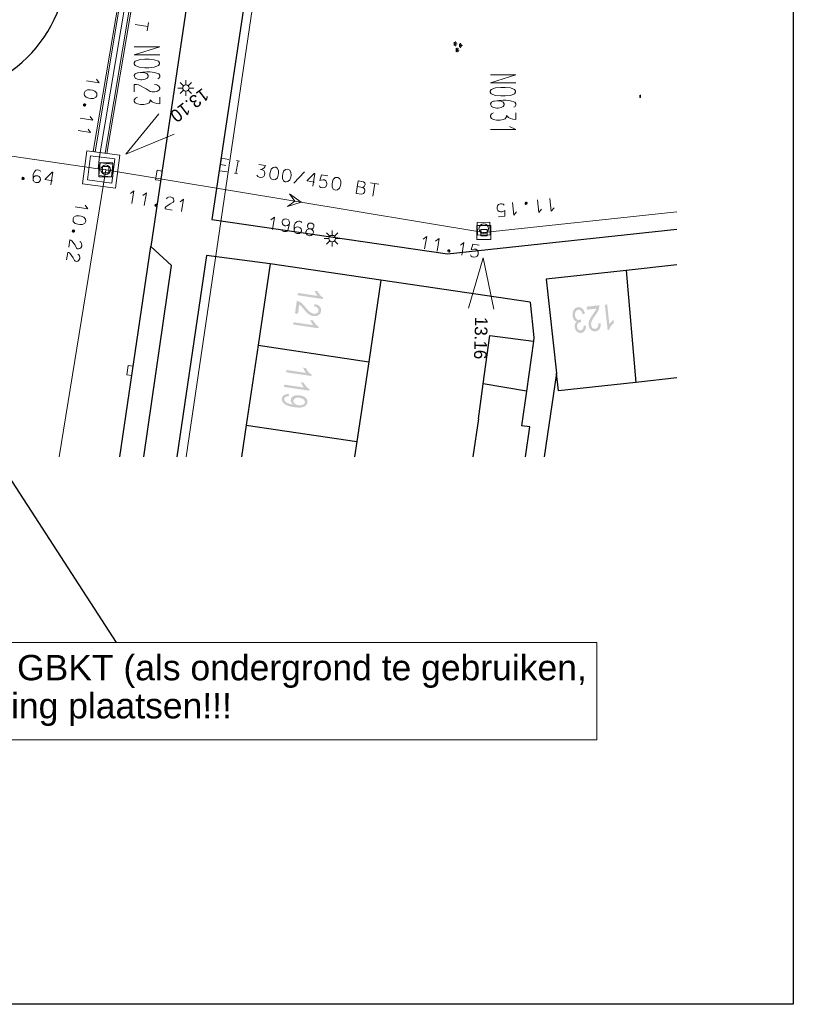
# Model space of a CAD drawing. Header units: metres. Extents: x 134035 to 140154, y 395174 to 396296.
# Tile 15 of 24: x 140093 to 140154, y 396025 to 396102. Entities that reach past the tile are written whole.
import ezdxf
from ezdxf.enums import TextEntityAlignment as Align

# ---------------------------------------------------------------- set-up
doc = ezdxf.new("R2010")
doc.units = ezdxf.units.M
doc.header["$MEASUREMENT"] = 0
doc.layers.add('Br-elem-constructie lijnen', color=7, linetype='Continuous', lineweight=0)
doc.layers.add('Br-text-commentaarteksten', color=7, linetype='Continuous', lineweight=0)
doc.styles.add('1.5mm', font='Arial.ttf', dxfattribs={"height": 0.0015})
doc.styles.get("Standard").update_dxf_attribs({"font": 'txt.shx'})
doc.styles.add('Style-Arial', font='Arial.ttf')
doc.styles.add('Style-ENGINEERING', font='ENGINEERING.shx')
doc.dimstyles.get("Standard").update_dxf_attribs({"dimtxt": 180, "dimasz": 180, "dimexe": 180, "dimexo": 62.5, "dimgap": 90, "dimtad": 0, "dimtih": 1, "dimtoh": 1, "dimdec": 4, "dimzin": 1, "dimdsep": 46, "dimtxsty": 'Standard', "dimcen": 0.09, "dimadec": 0, "dimazin": 0, "dimtfac": 1, "dimtdec": 4, "dimtofl": 0, "dimtmove": 1, "dimatfit": 3, "dimfxl": 1, "dimtolj": 1, "dimtzin": 1, "dimarcsym": 0})

# ---------------------------------------------------------------- blocks, each defined once
blk = doc.blocks.new('*U35')
at = {"color": 252, "linetype": 'Continuous', "lineweight": 13}
blk.add_line((140141.938, 396096.237), (140141.988, 396096.204), dxfattribs=at)
at = {"color": 252, "linetype": 'Continuous', "lineweight": 13, "flags": 128}
blk.add_lwpolyline([(140141.988, 396096.229), (140141.988, 396096.213), (140141.979, 396096.204), (140141.947, 396096.204), (140141.938, 396096.213), (140141.938, 396096.229), (140141.947, 396096.237), (140141.979, 396096.237), (140141.988, 396096.229)], dxfattribs=at)
blk = doc.blocks.new('*U36')
at = {"color": 252, "linetype": 'Continuous', "lineweight": 13}
blk.add_line((140141.938, 396096.14), (140141.988, 396096.108), dxfattribs=at)
at = {"color": 252, "linetype": 'Continuous', "lineweight": 13, "flags": 128}
blk.add_lwpolyline([(140141.988, 396096.132), (140141.988, 396096.116), (140141.979, 396096.108), (140141.947, 396096.108), (140141.938, 396096.116), (140141.938, 396096.132), (140141.947, 396096.14), (140141.979, 396096.14), (140141.988, 396096.132)], dxfattribs=at)
blk = doc.blocks.new('*U50')
at = {"color": 252, "linetype": 'Continuous', "lineweight": 13}
for p, q in [((140103.183, 396101.682), (140102.196, 396101.848)), ((140103.237, 396102.008), (140103.126, 396101.348))]:
    blk.add_line(p, q, dxfattribs=at)
blk = doc.blocks.new('*U51')
at = {"color": 252, "linetype": 'Continuous', "lineweight": 13}
blk.add_line((140109.324, 396090.756), (140108.912, 396090.825), dxfattribs=at)
at = {"color": 252, "linetype": 'Continuous', "lineweight": 13, "flags": 128}
blk.add_lwpolyline([(140109.57, 396091.226), (140108.995, 396091.322), (140108.831, 396090.335), (140109.445, 396090.233)], dxfattribs=at)
blk = doc.blocks.new('*U52')
at = {"color": 252, "linetype": 'Continuous', "lineweight": 13}
for p, q in [((140110.3, 396091.105), (140110.136, 396090.119)), ((140110.175, 396091.126), (140110.424, 396091.085)), ((140110.012, 396090.139), (140110.26, 396090.098))]:
    blk.add_line(p, q, dxfattribs=at)
blk = doc.blocks.new('*U53')
at = {"color": 252, "linetype": 'Continuous', "lineweight": 13}
blk.add_line((140111.931, 396090.834), (140112.467, 396090.745), dxfattribs=at)
at = {"color": 252, "linetype": 'Continuous', "lineweight": 13, "flags": 128}
blk.add_lwpolyline([(140112.467, 396090.745), (140112.409, 396090.635), (140112.348, 396090.558), (140112.256, 396090.485), (140112.072, 396090.436), (140112.197, 396090.415), (140112.321, 396090.347), (140112.384, 396090.248), (140112.404, 396090.125), (140112.382, 396089.993), (140112.324, 396089.883), (140112.216, 396089.813), (140112.093, 396089.794), (140111.969, 396089.814), (140111.853, 396089.882), (140111.788, 396089.972)], dxfattribs=at)
blk = doc.blocks.new('*U54')
at = {"color": 252, "linetype": 'Continuous', "lineweight": 13, "flags": 128}
for points in [[(140116.75, 396089.572), (140116.966, 396089.624), (140117.099, 396089.609), (140117.207, 396089.536), (140117.278, 396089.436), (140117.298, 396089.313), (140117.286, 396089.243), (140117.277, 396089.189), (140117.217, 396089.071), (140117.118, 396089), (140116.948, 396088.988), (140116.825, 396089.016), (140116.745, 396089.062), (140116.681, 396089.16)], [(140117.361, 396089.933), (140116.863, 396090.016), (140116.75, 396089.572)]]:
    blk.add_lwpolyline(points, dxfattribs=at)
blk = doc.blocks.new('*U55')
at = {"color": 252, "linetype": 'Continuous', "lineweight": 13}
for p, q in [((140119.761, 396089.535), (140120.172, 396089.466)), ((140119.686, 396089.084), (140120.137, 396089.009))]:
    blk.add_line(p, q, dxfattribs=at)
at = {"color": 252, "linetype": 'Continuous', "lineweight": 13, "flags": 128}
for points in [[(140119.761, 396089.535), (140119.597, 396088.548), (140120.048, 396088.474)], [(140120.172, 396089.466), (140120.284, 396089.368), (140120.302, 396089.237), (140120.296, 396089.199), (140120.236, 396089.081), (140120.137, 396089.009), (140120.247, 396088.903), (140120.273, 396088.771), (140120.252, 396088.647), (140120.185, 396088.531), (140120.048, 396088.474)]]:
    blk.add_lwpolyline(points, dxfattribs=at)
blk = doc.blocks.new('*U56')
at = {"color": 252, "linetype": 'Continuous', "lineweight": 13}
for p, q in [((140120.74, 396089.372), (140121.4, 396089.263)), ((140121.066, 396089.318), (140120.902, 396088.332))]:
    blk.add_line(p, q, dxfattribs=at)
blk = doc.blocks.new('*U76')
at = {"color": 252, "linetype": 'Continuous', "lineweight": 13, "flags": 128}
for points in [[(140102.124, 396096.542), (140102.124, 396097.125), (140102.297, 396097.125), (140102.455, 396097.086), (140103.069, 396096.778), (140103.384, 396096.582)], [(140103.714, 396097.125), (140103.888, 396097.086), (140104.045, 396096.999), (140104.124, 396096.873), (140104.124, 396096.794), (140104.045, 396096.668), (140103.888, 396096.582), (140103.714, 396096.542), (140103.541, 396096.542), (140103.384, 396096.582)]]:
    blk.add_lwpolyline(points, dxfattribs=at)
blk = doc.blocks.new('*U77')
at = {"color": 252, "linetype": 'Continuous', "lineweight": 13}
blk.add_line((140104.124, 396096.133), (140104.124, 396095.589), dxfattribs=at)
at = {"color": 252, "linetype": 'Continuous', "lineweight": 13, "flags": 128}
blk.add_lwpolyline([(140104.124, 396095.589), (140103.888, 396095.629), (140103.714, 396095.676), (140103.541, 396095.755), (140103.384, 396095.928), (140103.384, 396095.802), (140103.289, 396095.668), (140103.116, 396095.589), (140102.88, 396095.55), (140102.612, 396095.55), (140102.376, 396095.589), (140102.203, 396095.684), (140102.124, 396095.802), (140102.124, 396095.928), (140102.218, 396096.054), (140102.376, 396096.133)], dxfattribs=at)
blk = doc.blocks.new('*U79')
at = {"color": 252, "linetype": 'Continuous', "lineweight": 13}
blk.add_line((140132.178, 396094.897), (140132.178, 396094.354), dxfattribs=at)
at = {"color": 252, "linetype": 'Continuous', "lineweight": 13, "flags": 128}
blk.add_lwpolyline([(140132.178, 396094.354), (140131.942, 396094.393), (140131.768, 396094.44), (140131.595, 396094.519), (140131.438, 396094.692), (140131.438, 396094.566), (140131.343, 396094.432), (140131.17, 396094.354), (140130.934, 396094.314), (140130.666, 396094.314), (140130.43, 396094.354), (140130.257, 396094.448), (140130.178, 396094.566), (140130.178, 396094.692), (140130.272, 396094.818), (140130.43, 396094.897)], dxfattribs=at)
blk = doc.blocks.new('*U80')
at = {"color": 252, "linetype": 'Continuous', "lineweight": 13}
for q in [(140130.178, 396093.574), (140131.674, 396093.818)]:
    blk.add_line((140132.178, 396093.574), q, dxfattribs=at)
blk = doc.blocks.new('*U84')
at = {"color": 252, "linetype": 'Continuous', "lineweight": 13}
for q in [(140097.474, 396087.489), (140098.251, 396087.61)]:
    blk.add_line((140098.461, 396087.328), q, dxfattribs=at)
blk = doc.blocks.new('*U85')
at = {"color": 252, "linetype": 'Continuous', "lineweight": 13, "flags": 128}
for points in [[(140097.345, 396085.667), (140097.306, 396085.673), (140097.253, 396085.642), (140097.239, 396085.557), (140097.28, 396085.51), (140097.319, 396085.504), (140097.357, 396085.497), (140097.41, 396085.529), (140097.424, 396085.614), (140097.384, 396085.661), (140097.345, 396085.667)], [(140097.376, 396085.614), (140097.358, 396085.553), (140097.303, 396085.554), (140097.322, 396085.623), (140097.376, 396085.614)]]:
    blk.add_lwpolyline(points, dxfattribs=at)
blk = doc.blocks.new('*U86')
at = {"color": 252, "linetype": 'Continuous', "lineweight": 13, "flags": 128}
for points in [[(140096.956, 396084.302), (140097.049, 396084.878), (140097.135, 396084.864), (140097.206, 396084.812), (140097.46, 396084.46), (140097.584, 396084.24)], [(140097.834, 396084.75), (140097.913, 396084.697), (140097.977, 396084.599), (140097.996, 396084.468), (140097.983, 396084.391), (140097.924, 396084.273), (140097.832, 396084.2), (140097.741, 396084.175), (140097.655, 396084.189), (140097.584, 396084.24)]]:
    blk.add_lwpolyline(points, dxfattribs=at)
blk = doc.blocks.new('*U87')
at = {"color": 252, "linetype": 'Continuous', "lineweight": 13, "flags": 128}
for points in [[(140096.796, 396083.323), (140096.89, 396083.898), (140096.975, 396083.884), (140097.047, 396083.833), (140097.301, 396083.48), (140097.424, 396083.261)], [(140097.675, 396083.771), (140097.754, 396083.718), (140097.818, 396083.62), (140097.836, 396083.489), (140097.824, 396083.411), (140097.765, 396083.293), (140097.673, 396083.22), (140097.581, 396083.195), (140097.496, 396083.209), (140097.424, 396083.261)]]:
    blk.add_lwpolyline(points, dxfattribs=at)
blk = doc.blocks.new('*U88')
at = {"color": 252, "linetype": 'Continuous', "lineweight": 13}
for q in [(140098.359, 396097.413), (140099.137, 396097.53)]:
    blk.add_line((140099.345, 396097.247), q, dxfattribs=at)
blk = doc.blocks.new('*U89')
at = {"color": 252, "linetype": 'Continuous', "lineweight": 13, "flags": 128}
for points in [[(140098.22, 396095.592), (140098.181, 396095.599), (140098.128, 396095.568), (140098.114, 396095.482), (140098.154, 396095.436), (140098.193, 396095.429), (140098.231, 396095.422), (140098.284, 396095.453), (140098.299, 396095.539), (140098.259, 396095.586), (140098.22, 396095.592)], [(140098.251, 396095.539), (140098.233, 396095.478), (140098.177, 396095.48), (140098.197, 396095.548), (140098.251, 396095.539)]]:
    blk.add_lwpolyline(points, dxfattribs=at)
blk = doc.blocks.new('*U90')
at = {"color": 252, "linetype": 'Continuous', "lineweight": 13}
for q in [(140097.865, 396094.478), (140098.643, 396094.595)]:
    blk.add_line((140098.851, 396094.312), q, dxfattribs=at)
blk = doc.blocks.new('*U91')
at = {"color": 252, "linetype": 'Continuous', "lineweight": 13}
for q in [(140097.7, 396093.5), (140098.478, 396093.616)]:
    blk.add_line((140098.686, 396093.334), q, dxfattribs=at)
blk = doc.blocks.new('*U97')
at = {"color": 252, "linetype": 'Continuous', "lineweight": 13}
for q in [(140101.816, 396088.539), (140101.934, 396087.761)]:
    blk.add_line((140102.098, 396088.748), q, dxfattribs=at)
blk = doc.blocks.new('*U98')
at = {"color": 252, "linetype": 'Continuous', "lineweight": 13}
for q in [(140102.795, 396088.377), (140102.913, 396087.599)]:
    blk.add_line((140103.077, 396088.585), q, dxfattribs=at)
blk = doc.blocks.new('*U99')
at = {"color": 252, "linetype": 'Continuous', "lineweight": 13, "flags": 128}
for points in [[(140103.756, 396087.626), (140103.749, 396087.588), (140103.78, 396087.535), (140103.866, 396087.52), (140103.912, 396087.561), (140103.919, 396087.599), (140103.925, 396087.638), (140103.894, 396087.691), (140103.809, 396087.705), (140103.762, 396087.665), (140103.756, 396087.626)], [(140103.809, 396087.658), (140103.87, 396087.639), (140103.868, 396087.584), (140103.8, 396087.603), (140103.809, 396087.658)]]:
    blk.add_lwpolyline(points, dxfattribs=at)
blk = doc.blocks.new('*U100')
at = {"color": 252, "linetype": 'Continuous', "lineweight": 13, "flags": 128}
for points in [[(140105.119, 396087.233), (140104.544, 396087.328), (140104.558, 396087.413), (140104.61, 396087.485), (140104.963, 396087.737), (140105.183, 396087.86)], [(140104.674, 396088.112), (140104.727, 396088.191), (140104.826, 396088.255), (140104.956, 396088.273), (140105.034, 396088.26), (140105.152, 396088.201), (140105.225, 396088.109), (140105.249, 396088.017), (140105.235, 396087.932), (140105.183, 396087.86)]]:
    blk.add_lwpolyline(points, dxfattribs=at)
blk = doc.blocks.new('*U101')
at = {"color": 252, "linetype": 'Continuous', "lineweight": 13}
for q in [(140105.731, 396087.889), (140105.849, 396087.111)]:
    blk.add_line((140106.013, 396088.098), q, dxfattribs=at)
blk = doc.blocks.new('*U102')
at = {"color": 252, "linetype": 'Continuous', "lineweight": 13}
for q in [(140124.877, 396084.949), (140124.995, 396084.171)]:
    blk.add_line((140125.159, 396085.158), q, dxfattribs=at)
blk = doc.blocks.new('*U103')
at = {"color": 252, "linetype": 'Continuous', "lineweight": 13}
for q in [(140125.856, 396084.787), (140125.974, 396084.009)]:
    blk.add_line((140126.138, 396084.995), q, dxfattribs=at)
blk = doc.blocks.new('*U104')
at = {"color": 252, "linetype": 'Continuous', "lineweight": 13, "flags": 128}
for points in [[(140126.817, 396084.036), (140126.81, 396083.998), (140126.841, 396083.945), (140126.927, 396083.93), (140126.973, 396083.971), (140126.98, 396084.009), (140126.986, 396084.048), (140126.955, 396084.101), (140126.87, 396084.115), (140126.823, 396084.075), (140126.817, 396084.036)], [(140126.87, 396084.068), (140126.931, 396084.049), (140126.929, 396083.994), (140126.861, 396084.013), (140126.87, 396084.068)]]:
    blk.add_lwpolyline(points, dxfattribs=at)
blk = doc.blocks.new('*U105')
at = {"color": 252, "linetype": 'Continuous', "lineweight": 13}
for q in [(140127.813, 396084.462), (140127.931, 396083.684)]:
    blk.add_line((140128.095, 396084.67), q, dxfattribs=at)
blk = doc.blocks.new('*U106')
at = {"color": 252, "linetype": 'Continuous', "lineweight": 13, "flags": 128}
for points in [[(140128.673, 396084.111), (140128.889, 396084.163), (140129.022, 396084.149), (140129.13, 396084.076), (140129.201, 396083.976), (140129.221, 396083.853), (140129.209, 396083.783), (140129.2, 396083.729), (140129.14, 396083.611), (140129.041, 396083.54), (140128.871, 396083.528), (140128.748, 396083.556), (140128.668, 396083.601), (140128.605, 396083.7)], [(140129.284, 396084.473), (140128.786, 396084.556), (140128.673, 396084.111)]]:
    blk.add_lwpolyline(points, dxfattribs=at)
blk = doc.blocks.new('*U107')
at = {"color": 252, "linetype": 'Continuous', "lineweight": 13}
for q in [(140112.881, 396086.475), (140112.999, 396085.697)]:
    blk.add_line((140113.163, 396086.684), q, dxfattribs=at)
blk = doc.blocks.new('*U108')
at = {"color": 252, "linetype": 'Continuous', "lineweight": 13, "flags": 128}
for points in [[(140116.024, 396085.746), (140116.142, 396085.686), (140116.213, 396085.587), (140116.232, 396085.456), (140116.225, 396085.417), (140116.166, 396085.299), (140116.066, 396085.228), (140115.935, 396085.21), (140115.897, 396085.216), (140115.842, 396085.225), (140115.74, 396085.282), (140115.669, 396085.382), (140115.65, 396085.513), (140115.657, 396085.551), (140115.716, 396085.669), (140115.816, 396085.74), (140115.947, 396085.759)], [(140115.986, 396085.752), (140116.024, 396085.746), (140116.163, 396085.763), (140116.209, 396085.803), (140116.269, 396085.921), (140116.275, 396085.96), (140116.257, 396086.09), (140116.217, 396086.137), (140116.099, 396086.196), (140116.06, 396086.203), (140116.021, 396086.209), (140115.891, 396086.191), (140115.838, 396086.16), (140115.778, 396086.042), (140115.772, 396086.003), (140115.79, 396085.872), (140115.829, 396085.818), (140115.947, 396085.759), (140115.986, 396085.752)]]:
    blk.add_lwpolyline(points, dxfattribs=at)
blk = doc.blocks.new('*U110')
at = {"color": 252, "linetype": 'Continuous', "lineweight": 13, "flags": 128}
for points in [[(140093.28, 396089.733), (140093.275, 396089.694), (140093.307, 396089.642), (140093.392, 396089.629), (140093.438, 396089.67), (140093.444, 396089.709), (140093.45, 396089.748), (140093.418, 396089.801), (140093.332, 396089.813), (140093.286, 396089.772), (140093.28, 396089.733)], [(140093.333, 396089.765), (140093.394, 396089.748), (140093.394, 396089.693), (140093.325, 396089.711), (140093.333, 396089.765)]]:
    blk.add_lwpolyline(points, dxfattribs=at)
blk = doc.blocks.new('*U122')
at = {"color": 252, "linetype": 'Continuous', "lineweight": 13}
for q in [(140134.869, 396088.14), (140135.191, 396087.422)]:
    blk.add_line((140134.975, 396087.146), q, dxfattribs=at)
blk = doc.blocks.new('*U123')
at = {"color": 252, "linetype": 'Continuous', "lineweight": 13}
for q in [(140133.883, 396088.035), (140134.205, 396087.317)]:
    blk.add_line((140133.989, 396087.04), q, dxfattribs=at)
blk = doc.blocks.new('*U124')
at = {"color": 252, "linetype": 'Continuous', "lineweight": 13, "flags": 128}
for points in [[(140133.078, 396087.782), (140133.074, 396087.821), (140133.03, 396087.864), (140132.944, 396087.855), (140132.91, 396087.804), (140132.914, 396087.765), (140132.918, 396087.725), (140132.962, 396087.683), (140133.048, 396087.692), (140133.082, 396087.743), (140133.078, 396087.782)], [(140133.035, 396087.738), (140132.972, 396087.739), (140132.958, 396087.793), (140133.029, 396087.793), (140133.035, 396087.738)]]:
    blk.add_lwpolyline(points, dxfattribs=at)
blk = doc.blocks.new('*U125')
at = {"color": 252, "linetype": 'Continuous', "lineweight": 13}
for q in [(140131.91, 396087.823), (140132.232, 396087.106)]:
    blk.add_line((140132.016, 396086.829), q, dxfattribs=at)
blk = doc.blocks.new('*U126')
at = {"color": 252, "linetype": 'Continuous', "lineweight": 13, "flags": 128}
for points in [[(140131.31, 396087.213), (140131.115, 396087.105), (140130.983, 396087.083), (140130.86, 396087.125), (140130.765, 396087.202), (140130.713, 396087.315), (140130.705, 396087.386), (140130.699, 396087.441), (140130.725, 396087.57), (140130.802, 396087.665), (140130.962, 396087.722), (140131.088, 396087.728), (140131.178, 396087.706), (140131.265, 396087.628)], [(140130.818, 396086.701), (140131.319, 396086.755), (140131.31, 396087.213)]]:
    blk.add_lwpolyline(points, dxfattribs=at)

msp = doc.modelspace()

# ---------------------------------------------------------------- hatches: boundary and pattern name
at = {"linetype": 'Continuous', "lineweight": 0}
h = msp.add_hatch(color=252, dxfattribs=at)
edge = h.paths.add_edge_path()
edge.add_line((140114.992, 396080.525), (140115.019, 396080.707))
edge.add_line((140115.019, 396080.707), (140116.567, 396080.476))
edge.add_spline(control_points=[(140116.567, 396080.476), (140116.493, 396080.554), (140116.425, 396080.673), (140116.357, 396080.793), (140116.328, 396080.884)], knot_values=[0, 0, 0, 0.5, 0.5, 1, 1, 1], degree=2, periodic=0)
edge.add_line((140116.328, 396080.884), (140116.563, 396080.849))
edge.add_spline(control_points=[(140116.563, 396080.849), (140116.636, 396080.682), (140116.755, 396080.547), (140116.874, 396080.412), (140116.995, 396080.346)], knot_values=[0, 0, 0, 0.5, 0.5, 1, 1, 1], degree=2, periodic=0)
edge.add_line((140116.995, 396080.346), (140116.978, 396080.228))
edge.add_line((140116.978, 396080.228), (140114.992, 396080.525))
h = msp.add_hatch(color=252, dxfattribs=at)
edge = h.paths.add_edge_path()
edge.add_line((140115.013, 396079.067), (140114.779, 396079.102))
edge.add_line((140114.779, 396079.102), (140114.926, 396080.082))
edge.add_spline(control_points=[(140114.926, 396080.082), (140115.014, 396080.071), (140115.091, 396080.036), (140115.22, 396079.978), (140115.337, 396079.876), (140115.454, 396079.774), (140115.6, 396079.593), (140115.829, 396079.312), (140115.97, 396079.204), (140116.112, 396079.097), (140116.25, 396079.076), (140116.394, 396079.054), (140116.505, 396079.117), (140116.616, 396079.179), (140116.634, 396079.304), (140116.654, 396079.435), (140116.561, 396079.529), (140116.467, 396079.624), (140116.281, 396079.653)], knot_values=[0, 0, 0, 0.111111, 0.111111, 0.222222, 0.222222, 0.333333, 0.333333, 0.444444, 0.444444, 0.555556, 0.555556, 0.666667, 0.666667, 0.777778, 0.777778, 0.888889, 0.888889, 1, 1, 1], degree=2, periodic=0)
edge.add_line((140116.281, 396079.653), (140116.335, 396079.837))
edge.add_spline(control_points=[(140116.335, 396079.837), (140116.611, 396079.776), (140116.738, 396079.628), (140116.866, 396079.481), (140116.834, 396079.269), (140116.802, 396079.056), (140116.626, 396078.955), (140116.449, 396078.854), (140116.216, 396078.889), (140116.098, 396078.907), (140115.988, 396078.96), (140115.879, 396079.014), (140115.765, 396079.117), (140115.651, 396079.221), (140115.459, 396079.45), (140115.3, 396079.641), (140115.242, 396079.697), (140115.183, 396079.754), (140115.122, 396079.794)], knot_values=[0, 0, 0, 0.111111, 0.111111, 0.222222, 0.222222, 0.333333, 0.333333, 0.444444, 0.444444, 0.555556, 0.555556, 0.666667, 0.666667, 0.777778, 0.777778, 0.888889, 0.888889, 1, 1, 1], degree=2, periodic=0)
edge.add_line((140115.122, 396079.794), (140115.013, 396079.067))
h = msp.add_hatch(color=252, dxfattribs=at)
edge = h.paths.add_edge_path()
edge.add_line((140137.62, 396079.077), (140137.441, 396079.025))
edge.add_spline(control_points=[(140137.441, 396079.025), (140137.386, 396079.229), (140137.301, 396079.313), (140137.215, 396079.396), (140137.106, 396079.384), (140136.976, 396079.37), (140136.901, 396079.241), (140136.825, 396079.112), (140136.844, 396078.935), (140136.863, 396078.767), (140136.957, 396078.667), (140137.052, 396078.567), (140137.179, 396078.581), (140137.231, 396078.587), (140137.305, 396078.622)], knot_values=[0, 0, 0, 0.142857, 0.142857, 0.285714, 0.285714, 0.428571, 0.428571, 0.571429, 0.571429, 0.714286, 0.714286, 0.857143, 0.857143, 1, 1, 1], degree=2, periodic=0)
edge.add_line((140137.305, 396078.622), (140137.308, 396078.406))
edge.add_spline(control_points=[(140137.308, 396078.406), (140137.289, 396078.407), (140137.278, 396078.406), (140137.161, 396078.393), (140137.077, 396078.301), (140136.992, 396078.21), (140137.01, 396078.04), (140137.025, 396077.906), (140137.103, 396077.826), (140137.181, 396077.745), (140137.289, 396077.757), (140137.395, 396077.769), (140137.457, 396077.866), (140137.518, 396077.964), (140137.519, 396078.146)], knot_values=[0, 0, 0, 0.142857, 0.142857, 0.285714, 0.285714, 0.428571, 0.428571, 0.571429, 0.571429, 0.714286, 0.714286, 0.857143, 0.857143, 1, 1, 1], degree=2, periodic=0)
edge.add_line((140137.519, 396078.146), (140137.707, 396078.122))
edge.add_spline(control_points=[(140137.707, 396078.122), (140137.7, 396077.873), (140137.596, 396077.725), (140137.491, 396077.577), (140137.314, 396077.557), (140137.192, 396077.544), (140137.082, 396077.602), (140136.971, 396077.661), (140136.904, 396077.775), (140136.836, 396077.89), (140136.821, 396078.025), (140136.807, 396078.154), (140136.847, 396078.265), (140136.888, 396078.377), (140136.983, 396078.45), (140136.846, 396078.476), (140136.759, 396078.596), (140136.672, 396078.716), (140136.651, 396078.909), (140136.622, 396079.169), (140136.745, 396079.365), (140136.867, 396079.562), (140137.085, 396079.586), (140137.281, 396079.607), (140137.428, 396079.465), (140137.575, 396079.323), (140137.62, 396079.077)], knot_values=[0, 0, 0, 0.076923, 0.076923, 0.153846, 0.153846, 0.230769, 0.230769, 0.307692, 0.307692, 0.384615, 0.384615, 0.461538, 0.461538, 0.538462, 0.538462, 0.615385, 0.615385, 0.692308, 0.692308, 0.769231, 0.769231, 0.846154, 0.846154, 0.923077, 0.923077, 1, 1, 1], degree=2, periodic=0)
h = msp.add_hatch(color=252, dxfattribs=at)
edge = h.paths.add_edge_path()
edge.add_line((140137.786, 396079.391), (140137.76, 396079.626))
edge.add_line((140137.76, 396079.626), (140138.745, 396079.734))
edge.add_spline(control_points=[(140138.745, 396079.734), (140138.757, 396079.646), (140138.743, 396079.562), (140138.72, 396079.423), (140138.651, 396079.284), (140138.582, 396079.145), (140138.445, 396078.957), (140138.231, 396078.665), (140138.163, 396078.5), (140138.095, 396078.336), (140138.11, 396078.197), (140138.126, 396078.052), (140138.215, 396077.961), (140138.303, 396077.87), (140138.428, 396077.883), (140138.56, 396077.898), (140138.628, 396078.012), (140138.695, 396078.127), (140138.676, 396078.314)], knot_values=[0, 0, 0, 0.111111, 0.111111, 0.222222, 0.222222, 0.333333, 0.333333, 0.444444, 0.444444, 0.555556, 0.555556, 0.666667, 0.666667, 0.777778, 0.777778, 0.888889, 0.888889, 1, 1, 1], degree=2, periodic=0)
edge.add_line((140138.676, 396078.314), (140138.867, 396078.309))
edge.add_spline(control_points=[(140138.867, 396078.309), (140138.879, 396078.026), (140138.769, 396077.866), (140138.659, 396077.705), (140138.446, 396077.681), (140138.231, 396077.658), (140138.089, 396077.803), (140137.946, 396077.948), (140137.921, 396078.182), (140137.908, 396078.301), (140137.932, 396078.421), (140137.956, 396078.54), (140138.026, 396078.676), (140138.097, 396078.813), (140138.27, 396079.057), (140138.414, 396079.26), (140138.454, 396079.33), (140138.493, 396079.401), (140138.517, 396079.471)], knot_values=[0, 0, 0, 0.111111, 0.111111, 0.222222, 0.222222, 0.333333, 0.333333, 0.444444, 0.444444, 0.555556, 0.555556, 0.666667, 0.666667, 0.777778, 0.777778, 0.888889, 0.888889, 1, 1, 1], degree=2, periodic=0)
edge.add_line((140138.517, 396079.471), (140137.786, 396079.391))
h = msp.add_hatch(color=252, dxfattribs=at)
edge = h.paths.add_edge_path()
edge.add_line((140139.191, 396079.783), (140139.374, 396079.803))
edge.add_line((140139.374, 396079.803), (140139.544, 396078.248))
edge.add_spline(control_points=[(140139.544, 396078.248), (140139.601, 396078.339), (140139.699, 396078.435), (140139.797, 396078.531), (140139.878, 396078.582)], knot_values=[0, 0, 0, 0.5, 0.5, 1, 1, 1], degree=2, periodic=0)
edge.add_line((140139.878, 396078.582), (140139.904, 396078.346))
edge.add_spline(control_points=[(140139.904, 396078.346), (140139.761, 396078.233), (140139.661, 396078.084), (140139.561, 396077.934), (140139.528, 396077.8)], knot_values=[0, 0, 0, 0.5, 0.5, 1, 1, 1], degree=2, periodic=0)
edge.add_line((140139.528, 396077.8), (140139.41, 396077.787))
edge.add_line((140139.41, 396077.787), (140139.191, 396079.783))
h = msp.add_hatch(color=252, dxfattribs=at)
edge = h.paths.add_edge_path()
edge.add_line((140114.647, 396078.221), (140114.675, 396078.403))
edge.add_line((140114.675, 396078.403), (140116.222, 396078.172))
edge.add_spline(control_points=[(140116.222, 396078.172), (140116.148, 396078.25), (140116.08, 396078.369), (140116.013, 396078.488), (140115.984, 396078.579)], knot_values=[0, 0, 0, 0.5, 0.5, 1, 1, 1], degree=2, periodic=0)
edge.add_line((140115.984, 396078.579), (140116.218, 396078.544))
edge.add_spline(control_points=[(140116.218, 396078.544), (140116.291, 396078.377), (140116.41, 396078.243), (140116.529, 396078.108), (140116.65, 396078.041)], knot_values=[0, 0, 0, 0.5, 0.5, 1, 1, 1], degree=2, periodic=0)
edge.add_line((140116.65, 396078.041), (140116.633, 396077.924))
edge.add_line((140116.633, 396077.924), (140114.647, 396078.221))
h = msp.add_hatch(color=252, dxfattribs=at)
edge = h.paths.add_edge_path()
edge.add_line((140114.088, 396074.46), (140114.115, 396074.642))
edge.add_line((140114.115, 396074.642), (140115.662, 396074.412))
edge.add_spline(control_points=[(140115.662, 396074.412), (140115.588, 396074.49), (140115.521, 396074.609), (140115.453, 396074.728), (140115.424, 396074.819)], knot_values=[0, 0, 0, 0.5, 0.5, 1, 1, 1], degree=2, periodic=0)
edge.add_line((140115.424, 396074.819), (140115.658, 396074.785))
edge.add_spline(control_points=[(140115.658, 396074.785), (140115.731, 396074.618), (140115.851, 396074.483), (140115.97, 396074.348), (140116.091, 396074.282)], knot_values=[0, 0, 0, 0.5, 0.5, 1, 1, 1], degree=2, periodic=0)
edge.add_line((140116.091, 396074.282), (140116.074, 396074.165))
edge.add_line((140116.074, 396074.165), (140114.088, 396074.46))
h = msp.add_hatch(color=252, dxfattribs=at)
edge = h.paths.add_edge_path()
edge.add_line((140113.917, 396073.307), (140113.944, 396073.489))
edge.add_line((140113.944, 396073.489), (140115.491, 396073.259))
edge.add_spline(control_points=[(140115.491, 396073.259), (140115.417, 396073.338), (140115.349, 396073.457), (140115.282, 396073.576), (140115.252, 396073.667)], knot_values=[0, 0, 0, 0.5, 0.5, 1, 1, 1], degree=2, periodic=0)
edge.add_line((140115.252, 396073.667), (140115.487, 396073.632))
edge.add_spline(control_points=[(140115.487, 396073.632), (140115.56, 396073.465), (140115.679, 396073.331), (140115.799, 396073.196), (140115.92, 396073.129)], knot_values=[0, 0, 0, 0.5, 0.5, 1, 1, 1], degree=2, periodic=0)
edge.add_line((140115.92, 396073.129), (140115.902, 396073.012))
edge.add_line((140115.902, 396073.012), (140113.917, 396073.307))
h = msp.add_hatch(color=252, dxfattribs=at)
edge = h.paths.add_edge_path()
edge.add_line((140114.301, 396072.745), (140114.296, 396072.567))
edge.add_spline(control_points=[(140114.296, 396072.567), (140114.128, 396072.569), (140114.045, 396072.517), (140113.961, 396072.466), (140113.946, 396072.368), (140113.934, 396072.284), (140113.976, 396072.213), (140114.018, 396072.141), (140114.097, 396072.089), (140114.177, 396072.036), (140114.319, 396071.987), (140114.461, 396071.938), (140114.612, 396071.915), (140114.628, 396071.913), (140114.661, 396071.909), (140114.553, 396071.981), (140114.495, 396072.086), (140114.436, 396072.191), (140114.453, 396072.302), (140114.48, 396072.486), (140114.677, 396072.587), (140114.874, 396072.688), (140115.165, 396072.644), (140115.466, 396072.6), (140115.63, 396072.439), (140115.793, 396072.279), (140115.764, 396072.079), (140115.742, 396071.934), (140115.62, 396071.83), (140115.499, 396071.726), (140115.297, 396071.692), (140115.096, 396071.658), (140114.732, 396071.712), (140114.353, 396071.769), (140114.137, 396071.864), (140113.922, 396071.959), (140113.823, 396072.098), (140113.724, 396072.238), (140113.748, 396072.401), (140113.774, 396072.575), (140113.919, 396072.666), (140114.065, 396072.757), (140114.301, 396072.745)], knot_values=[0, 0, 0, 0.047619, 0.047619, 0.095238, 0.095238, 0.142857, 0.142857, 0.190476, 0.190476, 0.238095, 0.238095, 0.285714, 0.285714, 0.333333, 0.333333, 0.380952, 0.380952, 0.428571, 0.428571, 0.47619, 0.47619, 0.52381, 0.52381, 0.571429, 0.571429, 0.619048, 0.619048, 0.666667, 0.666667, 0.714286, 0.714286, 0.761905, 0.761905, 0.809524, 0.809524, 0.857143, 0.857143, 0.904762, 0.904762, 0.952381, 0.952381, 1, 1, 1], degree=2, periodic=0)
edge = h.paths.add_edge_path(flags=16)
edge.add_spline(control_points=[(140115.063, 396071.87), (140115.272, 396071.839), (140115.407, 396071.904), (140115.542, 396071.969), (140115.56, 396072.086), (140115.578, 396072.208), (140115.459, 396072.317), (140115.34, 396072.427), (140115.129, 396072.458), (140114.94, 396072.486), (140114.81, 396072.418), (140114.679, 396072.351), (140114.66, 396072.225), (140114.642, 396072.099), (140114.748, 396072), (140114.854, 396071.901), (140115.063, 396071.87)], knot_values=[0, 0, 0, 0.125, 0.125, 0.25, 0.25, 0.375, 0.375, 0.5, 0.5, 0.625, 0.625, 0.75, 0.75, 0.875, 0.875, 1, 1, 1], degree=2, periodic=0)

# ---------------------------------------------------------------- linework, layer by layer
at = {"color": 252}
for p, q in [((140112.004, 396142.269), (140103.433, 396084.355)), ((140113.932, 396124.532), (140108.242, 396086.492)), ((140108.242, 396086.492), (140126.792, 396083.782)), ((140126.792, 396083.782), (140144.851, 396085.741)), ((140100.984, 396067.813), (140103.433, 396084.355)), ((140105.046, 396082.866), (140103.433, 396084.355)), ((140107.802, 396083.652), (140105.465, 396067.813)), ((140112.832, 396083.002), (140107.802, 396083.652)), ((140102.87, 396067.813), (140105.046, 396082.866)), ((140112.832, 396083.002), (140111.88, 396076.607)), ((140121.542, 396081.712), (140112.832, 396083.002)), ((140140.863, 396082.481), (140134.573, 396081.792)), ((140144.851, 396082.918), (140140.863, 396082.481)), ((140140.863, 396082.481), (140141.624, 396073.665)), ((140121.542, 396081.712), (140120.588, 396075.29)), ((140133.302, 396079.972), (140121.542, 396081.712)), ((140134.573, 396081.792), (140135.388, 396074.379)), ((140133.302, 396079.972), (140133.608, 396077.205)), ((140129.614, 396073.551), (140130.131, 396077.36)), ((140130.131, 396077.36), (140133.565, 396076.898)), ((140133.608, 396077.205), (140133.565, 396076.898)), ((140111.88, 396076.607), (140110.943, 396070.305)), ((140111.88, 396076.607), (140120.588, 396075.29)), ((140133.565, 396076.898), (140133.013, 396072.981)), ((140120.588, 396075.29), (140119.654, 396069.01)), ((140135.388, 396074.379), (140134.417, 396067.813)), ((140135.54, 396072.999), (140135.388, 396074.379)), ((140144.851, 396074.019), (140141.624, 396073.665)), ((140129.239, 396070.785), (140129.614, 396073.551)), ((140133.013, 396072.981), (140129.614, 396073.551)), ((140141.624, 396073.665), (140135.54, 396072.999)), ((140133.013, 396072.981), (140132.629, 396070.254)), ((140129.239, 396070.785), (140128.787, 396067.813)), ((140110.943, 396070.305), (140110.572, 396067.813)), ((140110.943, 396070.305), (140119.654, 396069.01)), ((140133.292, 396070.163), (140132.629, 396070.254)), ((140132.94, 396067.813), (140133.292, 396070.163)), ((140119.654, 396069.01), (140119.476, 396067.813))]:
    msp.add_line(p, q, dxfattribs=at)
at = {"color": 252, "linetype": 'Continuous', "lineweight": 0}
for p, q in [((140104.887, 396127.489), (140098.884, 396091.845)), ((140105.036, 396127.467), (140099.032, 396091.825)), ((140105.827, 396127.351), (140099.825, 396091.717)), ((140105.976, 396127.329), (140099.974, 396091.697)), ((140113.897, 396119.795), (140109.336, 396088.974)), ((140127.328, 396100.461), (140127.328, 396100.19)), ((140127.364, 396100.388), (140127.415, 396100.506)), ((140127.364, 396100.263), (140127.415, 396100.145)), ((140127.386, 396100.369), (140127.497, 396100.434)), ((140127.386, 396100.282), (140127.497, 396100.217)), ((140127.389, 396100.326), (140127.568, 396100.326)), ((140127.745, 396100.325), (140127.745, 396100.055)), ((140127.781, 396100.253), (140127.832, 396100.371)), ((140127.803, 396100.234), (140127.914, 396100.299)), ((140127.806, 396100.19), (140127.985, 396100.19)), ((140127.482, 396099.973), (140127.482, 396099.702)), ((140127.518, 396099.9), (140127.569, 396100.018)), ((140127.518, 396099.775), (140127.569, 396099.657)), ((140127.54, 396099.881), (140127.651, 396099.946)), ((140127.54, 396099.794), (140127.651, 396099.729)), ((140127.543, 396099.838), (140127.722, 396099.838)), ((140127.781, 396100.128), (140127.832, 396100.01)), ((140127.803, 396100.147), (140127.914, 396100.082)), ((140106.011, 396097.021), (140105.746, 396097.286)), ((140106.188, 396097.094), (140106.188, 396097.469)), ((140106.365, 396097.021), (140106.63, 396097.286)), ((140105.938, 396096.844), (140105.563, 396096.844)), ((140105.746, 396096.402), (140106.011, 396096.667)), ((140106.188, 396096.594), (140106.188, 396096.219)), ((140106.365, 396096.667), (140106.63, 396096.402)), ((140106.438, 396096.844), (140106.813, 396096.844)), ((140109.336, 396088.974), (140106.204, 396067.813)), ((140117.534, 396085.172), (140117.269, 396085.437)), ((140117.711, 396085.245), (140117.711, 396085.62)), ((140117.888, 396085.172), (140118.153, 396085.437)), ((140117.461, 396084.995), (140117.086, 396084.995)), ((140117.269, 396084.553), (140117.534, 396084.818)), ((140117.711, 396084.745), (140117.711, 396084.37)), ((140117.888, 396084.818), (140118.153, 396084.553)), ((140117.961, 396084.995), (140118.336, 396084.995))]:
    msp.add_line(p, q, dxfattribs=at)
at = {"color": 252, "linetype": 'Continuous', "lineweight": 13}
for p, q in [((140099.378, 396091.466), (140105.46, 396127.577)), ((140063.087, 396095.858), (140099.276, 396090.471)), ((140099.276, 396090.471), (140099.378, 396091.466)), ((140096.197, 396067.813), (140099.873, 396090.41)), ((140099.873, 396090.41), (140099.276, 396090.471)), ((140099.276, 396090.471), (140099.873, 396090.41)), ((140099.873, 396090.41), (140129.665, 396085.465)), ((140114.703, 396089.361), (140115.527, 396090.237)), ((140129.665, 396085.465), (140144.851, 396087.09))]:
    msp.add_line(p, q, dxfattribs=at)
at = {"flags": 128}
msp.add_lwpolyline([(140053.377, 396207.559), (140154.037, 396207.559), (140154.037, 396024.689), (140053.377, 396024.689), (140053.377, 396207.559)], close=True, dxfattribs=at)
at = {"color": 252, "linetype": 'Continuous', "lineweight": 13, "flags": 128}
for points in [[(140102.124, 396100.101), (140104.124, 396100.101), (140102.124, 396099.471), (140104.124, 396099.471)], [(140103.699, 396099.078), (140104.029, 396098.952), (140104.108, 396098.826), (140104.108, 396098.739), (140104.029, 396098.613), (140103.699, 396098.487), (140103.274, 396098.448), (140102.943, 396098.448), (140102.518, 396098.487), (140102.187, 396098.613), (140102.108, 396098.739), (140102.108, 396098.826), (140102.187, 396098.952), (140102.518, 396099.078), (140102.943, 396099.109), (140103.289, 396099.109), (140103.699, 396099.078)], [(140103.966, 396097.574), (140104.061, 396097.629), (140104.124, 396097.731), (140104.124, 396097.826), (140104.045, 396097.952), (140103.714, 396098.078), (140103.337, 396098.117), (140103.116, 396098.117), (140102.785, 396098.093), (140102.439, 396098.046), (140102.376, 396098.03), (140102.203, 396097.952), (140102.124, 396097.826), (140102.203, 396097.621), (140102.376, 396097.542), (140102.628, 396097.487), (140102.722, 396097.495), (140102.974, 396097.534), (140103.132, 396097.621), (140103.211, 396097.739), (140103.211, 396097.826), (140103.132, 396097.952), (140102.959, 396098.038), (140102.644, 396098.078)], [(140130.178, 396097.873), (140132.178, 396097.873), (140130.178, 396097.243), (140132.178, 396097.243)], [(140099.02, 396096.599), (140099.163, 396096.447), (140099.18, 396096.317), (140099.166, 396096.231), (140099.106, 396096.114), (140098.922, 396096.017), (140098.706, 396096.013), (140098.543, 396096.041), (140098.34, 396096.115), (140098.198, 396096.267), (140098.18, 396096.397), (140098.194, 396096.483), (140098.254, 396096.6), (140098.438, 396096.697), (140098.653, 396096.693), (140098.824, 396096.664), (140099.02, 396096.599)], [(140131.753, 396096.85), (140132.083, 396096.724), (140132.162, 396096.598), (140132.162, 396096.511), (140132.083, 396096.385), (140131.753, 396096.259), (140131.328, 396096.22), (140130.997, 396096.22), (140130.572, 396096.259), (140130.241, 396096.385), (140130.162, 396096.511), (140130.162, 396096.598), (140130.241, 396096.724), (140130.572, 396096.85), (140130.997, 396096.881), (140131.343, 396096.881), (140131.753, 396096.85)], [(140132.02, 396095.346), (140132.115, 396095.401), (140132.178, 396095.503), (140132.178, 396095.598), (140132.099, 396095.724), (140131.768, 396095.85), (140131.391, 396095.889), (140131.17, 396095.889), (140130.839, 396095.865), (140130.493, 396095.818), (140130.43, 396095.802), (140130.257, 396095.724), (140130.178, 396095.598), (140130.257, 396095.393), (140130.43, 396095.314), (140130.682, 396095.259), (140130.776, 396095.267), (140131.028, 396095.306), (140131.186, 396095.393), (140131.265, 396095.511), (140131.265, 396095.598), (140131.186, 396095.724), (140131.013, 396095.81), (140130.698, 396095.85)], [(140141.946, 396096.286), (140141.938, 396096.278), (140141.938, 396096.261), (140141.946, 396096.253), (140141.954, 396096.253), (140141.963, 396096.261), (140141.963, 396096.278), (140141.972, 396096.286), (140141.98, 396096.286), (140141.988, 396096.278), (140141.988, 396096.261), (140141.98, 396096.253)], [(140141.98, 396096.157), (140141.988, 396096.165), (140141.988, 396096.18), (140141.972, 396096.188), (140141.946, 396096.188), (140141.938, 396096.18), (140141.938, 396096.164), (140141.946, 396096.156), (140141.955, 396096.156), (140141.963, 396096.164), (140141.963, 396096.18), (140141.955, 396096.188)], [(140094.747, 396090.279), (140094.699, 396090.334), (140094.603, 396090.38), (140094.509, 396090.394), (140094.379, 396090.374), (140094.23, 396090.229), (140094.163, 396090.048), (140094.147, 396089.939), (140094.146, 396089.772), (140094.167, 396089.593), (140094.178, 396089.56), (140094.243, 396089.463), (140094.362, 396089.405), (140094.57, 396089.414), (140094.661, 396089.488), (140094.734, 396089.605), (140094.733, 396089.652), (140094.713, 396089.783), (140094.639, 396089.874), (140094.528, 396089.93), (140094.442, 396089.943), (140094.312, 396089.922), (140094.213, 396089.849), (140094.151, 396089.699)], [(140095.68, 396089.543), (140095.104, 396089.629), (140095.111, 396089.676), (140095.654, 396090.224), (140095.701, 396090.217), (140095.554, 396089.228)], [(140112.906, 396090.457), (140113.057, 396090.6), (140113.188, 396090.618), (140113.273, 396090.604), (140113.391, 396090.544), (140113.488, 396090.36), (140113.493, 396090.144), (140113.465, 396089.981), (140113.392, 396089.778), (140113.24, 396089.635), (140113.11, 396089.617), (140113.024, 396089.631), (140112.906, 396089.691), (140112.809, 396089.875), (140112.813, 396090.089), (140112.841, 396090.26), (140112.906, 396090.457)], [(140113.885, 396090.295), (140114.036, 396090.437), (140114.167, 396090.455), (140114.252, 396090.441), (140114.37, 396090.382), (140114.467, 396090.198), (140114.471, 396089.982), (140114.444, 396089.819), (140114.371, 396089.615), (140114.219, 396089.473), (140114.088, 396089.455), (140114.003, 396089.469), (140113.885, 396089.528), (140113.788, 396089.712), (140113.792, 396089.927), (140113.82, 396090.098), (140113.885, 396090.295)], [(140116.311, 396089.429), (140115.736, 396089.524), (140115.744, 396089.571), (140116.296, 396090.11), (140116.343, 396090.102), (140116.179, 396089.116)], [(140117.8, 396089.645), (140117.951, 396089.787), (140118.082, 396089.806), (140118.167, 396089.791), (140118.285, 396089.732), (140118.382, 396089.548), (140118.386, 396089.332), (140118.359, 396089.169), (140118.285, 396088.966), (140118.134, 396088.823), (140118.003, 396088.805), (140117.918, 396088.819), (140117.8, 396088.878), (140117.703, 396089.062), (140117.707, 396089.277), (140117.735, 396089.448), (140117.8, 396089.645)], [(140098.14, 396086.679), (140098.283, 396086.528), (140098.301, 396086.397), (140098.288, 396086.311), (140098.228, 396086.193), (140098.045, 396086.096), (140097.829, 396086.091), (140097.666, 396086.117), (140097.462, 396086.19), (140097.319, 396086.341), (140097.3, 396086.472), (140097.314, 396086.558), (140097.373, 396086.676), (140097.557, 396086.773), (140097.772, 396086.77), (140097.943, 396086.742), (140098.14, 396086.679)], [(140114.33, 396086.115), (140114.185, 396086.011), (140114.053, 396085.985), (140113.975, 396085.998), (140113.858, 396086.065), (140113.786, 396086.157), (140113.768, 396086.288), (140113.772, 396086.311), (140113.775, 396086.335), (140113.835, 396086.452), (140113.933, 396086.516), (140114.064, 396086.534), (140114.142, 396086.521), (140114.26, 396086.462), (140114.332, 396086.37), (140114.35, 396086.239), (140114.301, 396085.944), (140114.215, 396085.663), (140114.162, 396085.584), (140114.109, 396085.553), (140113.978, 396085.535), (140113.9, 396085.548), (140113.782, 396085.607), (140113.742, 396085.654)], [(140115.317, 396086.246), (140115.271, 396086.302), (140115.175, 396086.35), (140115.082, 396086.365), (140114.951, 396086.347), (140114.799, 396086.204), (140114.73, 396086.025), (140114.712, 396085.916), (140114.708, 396085.749), (140114.726, 396085.57), (140114.736, 396085.536), (140114.8, 396085.438), (140114.918, 396085.379), (140115.126, 396085.384), (140115.218, 396085.457), (140115.293, 396085.572), (140115.293, 396085.62), (140115.275, 396085.75), (140115.202, 396085.842), (140115.092, 396085.9), (140115.007, 396085.915), (140114.876, 396085.896), (140114.776, 396085.825), (140114.712, 396085.676)]]:
    msp.add_lwpolyline(points, dxfattribs=at)
at = {"color": 252, "linetype": 'Continuous', "lineweight": 0, "flags": 128}
for points in [[(140105.267, 396093.215), (140101.461, 396091.626), (140104.062, 396094.819)], [(140104.259, 396089.933), (140104.315, 396090.304), (140103.92, 396090.364), (140103.807, 396089.623), (140104.203, 396089.563), (140104.259, 396089.933)], [(140128.438, 396079.51), (140129.607, 396083.466), (140130.443, 396079.434)], [(140101.986, 396074.577), (140102.041, 396074.948), (140101.645, 396075.007), (140101.535, 396074.265), (140101.931, 396074.206), (140101.986, 396074.577)]]:
    msp.add_lwpolyline(points, dxfattribs=at)
for points in [[(140100.996, 396091.559), (140100.643, 396088.95), (140098.034, 396089.304), (140098.387, 396091.912), (140100.996, 396091.559)], [(140100.602, 396091.259), (140100.343, 396089.344), (140098.428, 396089.604), (140098.687, 396091.518), (140100.602, 396091.259)], [(140099.426, 396090.958), (140099.325, 396089.963), (140100.32, 396089.862), (140100.421, 396090.857), (140099.426, 396090.958)], [(140130.166, 396085.285), (140130.135, 396086.285), (140129.136, 396086.254), (140129.167, 396085.254), (140130.166, 396085.285)]]:
    msp.add_lwpolyline(points, close=True, dxfattribs=at)
at = {"color": 252, "linetype": 'Continuous', "lineweight": 13, "flags": 128}
for points in [[(140100.422, 396089.861), (140099.324, 396089.861), (140099.324, 396090.959), (140100.422, 396090.959), (140100.422, 396089.861)], [(140100.122, 396090.161), (140099.624, 396090.161), (140099.624, 396090.659), (140100.122, 396090.659), (140100.122, 396090.161)], [(140114.358, 396088.513), (140114.769, 396087.938), (140114.194, 396087.527), (140115.262, 396087.856), (140114.358, 396088.513)], [(140130.214, 396084.916), (140129.116, 396084.916), (140129.116, 396086.014), (140130.214, 396086.014), (140130.214, 396084.916)], [(140129.914, 396085.216), (140129.416, 396085.216), (140129.416, 396085.714), (140129.914, 396085.714), (140129.914, 396085.216)]]:
    msp.add_lwpolyline(points, close=True, dxfattribs=at)
at = {"color": 252, "linetype": 'Continuous', "lineweight": 0}
for centre, radius in [((140106.188, 396096.844), 0.25), ((140099.873, 396090.41), 0.375), ((140129.651, 396085.769), 0.375), ((140117.711, 396084.995), 0.25)]:
    msp.add_circle(centre, radius, dxfattribs=at)
at = {"color": 252}
msp.add_arc((140085.974, 396106.994), 10.93, 261.59506, 351.53351, dxfattribs=at)
at = {"color": 252, "linetype": 'Continuous', "lineweight": 13}
for p in [(140099.873, 396090.41), (140129.665, 396085.465)]:
    msp.add_point(p, dxfattribs=at)
at = {"layer": 'Br-elem-constructie lijnen', "linetype": 'Continuous', "lineweight": 0, "flags": 128}
msp.add_lwpolyline([(140062.837, 396053.186), (140138.555, 396053.186), (140138.555, 396045.518), (140062.837, 396045.518), (140062.837, 396053.186)], close=True, dxfattribs=at)

# ---------------------------------------------------------------- block references
at = {"color": 252, "linetype": 'Continuous', "lineweight": 13}
for name in ['*U50', '*U88', '*U76', '*U89', '*U77', '*U35', '*U36', '*U79', '*U90', '*U91', '*U80', '*U51', '*U52', '*U53', '*U110', '*U54', '*U55', '*U56', '*U97', '*U98', '*U100', '*U101', '*U125', '*U124', '*U123', '*U122', '*U84', '*U99', '*U126', '*U107', '*U85', '*U108', '*U86', '*U102', '*U103', '*U105', '*U87', '*U104', '*U106']:
    msp.add_blockref(name, (0, 0), dxfattribs=at)

# ---------------------------------------------------------------- texts
at = {"color": 252, "linetype": 'Continuous', "lineweight": 0, "style": 'Style-ENGINEERING'}
for s, rotation, p in [('13.10', 217.46372, (140106.487, 396095.478)), ('13.16', 268.34134, (140129.425, 396077.154))]:
    msp.add_text(s, height=1, rotation=rotation, dxfattribs=at).set_placement(p, align=Align.MIDDLE_CENTER)
at = {"layer": 'Br-text-commentaarteksten', "color": 7, "insert": (140063.996, 396046.601), "char_height": 2, "attachment_point": 7, "line_spacing_factor": 0.9, "style": '1.5mm'}
msp.add_mtext('bestaande ondergrond GBKT (als ondergrond te gebruiken, \\Pdus niet in revisietekening plaatsen!!!', dxfattribs=at)

# ---------------------------------------------------------------- leaders
at = {"layer": 'Br-elem-constructie lijnen', "linetype": 'Continuous', "lineweight": 0}
msp.add_leader([(140091.211, 396067.813), (140100.696, 396053.186)], dimstyle='Standard', override={"dimtxt": 1, "dimasz": 1, "dimgap": 0.5, "dimtad": 1, "dimtxsty": 'Style-Arial'}, dxfattribs=at)

doc.saveas('drawing.dxf')
